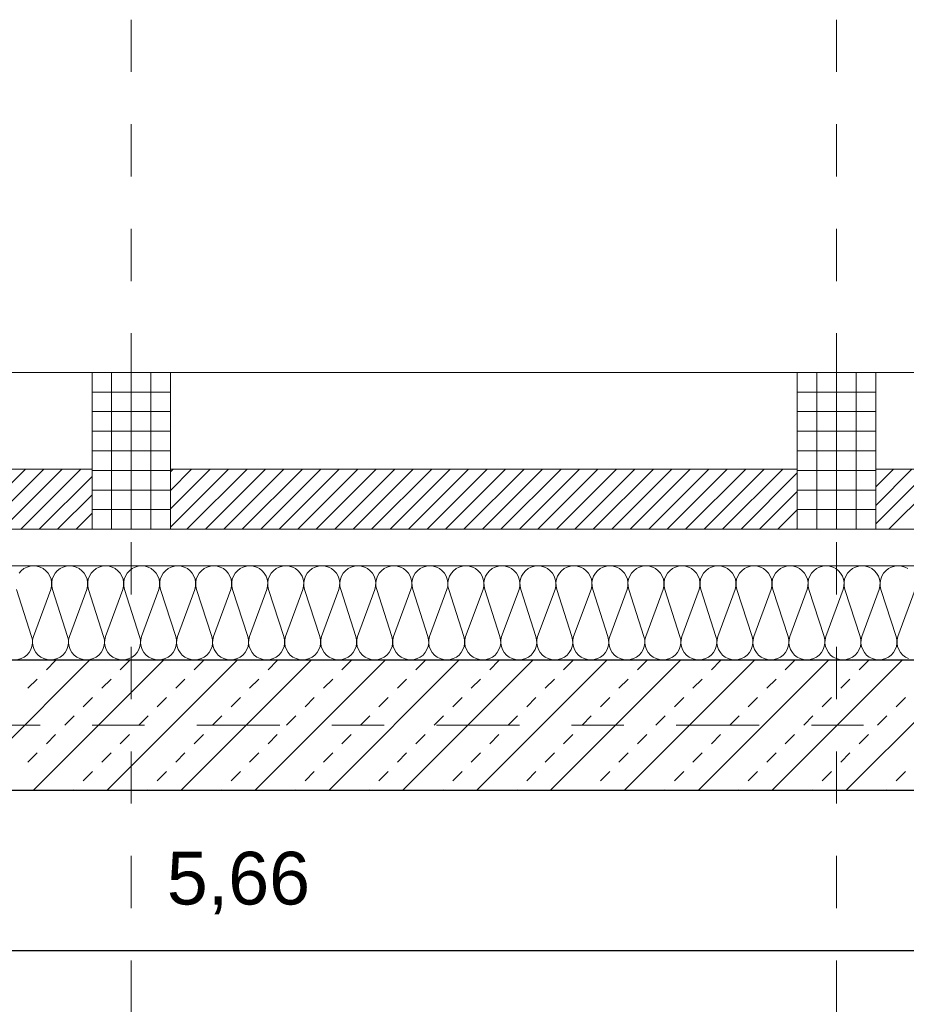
# Model space of a CAD drawing. Header units: metres. Extents: x -45.2 to 14.3, y -31.8 to 10.2.
# Tile 65 of 148: x -32.6 to -30.9, y -0.5 to 1.4. Entities that reach past the tile are written whole.
import ezdxf

# ---------------------------------------------------------------- set-up
doc = ezdxf.new("R2010")
doc.units = ezdxf.units.M
doc.header["$LTSCALE"] = 0.05
doc.linetypes.add('Achsen 01', pattern=[5.291531, 3.175, -1.058062, 0.352704, -0.705764])
doc.linetypes.add('Raster 01', pattern=[2, 1, -1])
for name, color, linetype, lineweight in [('013_Beton und Stahlbetonarbeiten-330 Außenwände', 7, 'Continuous', 25), ('014_Fassadenarbeiten-330 Betonfertigteile vertikal', 7, 'Continuous', 9), ('014_Fassadenarbeiten-330 Filtermauerwerk 11.5cm', 7, 'Continuous', 9), ('AV1-Einrichtung Bemaßung', 7, 'Continuous', 9)]:
    doc.layers.add(name, color=color, linetype=linetype, lineweight=lineweight)
for name, color, linetype, lineweight, true_color in [('014_Fassadenarbeiten-000 Aufsicht Betonfertigteile', 7, 'Continuous', 9, 0xc0c0c0), ('014_Fassadenarbeiten-330 mineralische Dämmung', 7, 'Continuous', 9, 0x666666), ('AV1-Achsen', 1, 'Achsen 01', 18, 0xff0000), ('AV1-Raster', 7, 'Raster 01', 9, 0xa6a6a6)]:
    doc.layers.add(name, color=color, linetype=linetype, lineweight=lineweight, true_color=true_color)
doc.styles.add('Arial', font='arial.ttf')

msp = doc.modelspace()

# ---------------------------------------------------------------- linework, layer by layer
at = {"layer": '013_Beton und Stahlbetonarbeiten-330 Außenwände', "color": 251, "linetype": 'Continuous', "lineweight": 13, "true_color": 0x4c4c4c}
for p, q in [((-32.4791, 0.125), (-32.7291, -0.125)), ((-32.3377, 0.125), (-32.5877, -0.125)), ((-32.5623, 0.1061), (-32.5446, 0.1237)), ((-32.1963, 0.125), (-32.4463, -0.125)), ((-32.4208, 0.1061), (-32.4032, 0.1237)), ((-32.0549, 0.125), (-32.3049, -0.125)), ((-32.2794, 0.1061), (-32.2617, 0.1237)), ((-31.9134, 0.125), (-32.1634, -0.125)), ((-32.138, 0.1061), (-32.1203, 0.1237)), ((-31.772, 0.125), (-32.022, -0.125)), ((-31.9966, 0.1061), (-31.9789, 0.1237)), ((-31.6306, 0.125), (-31.8806, -0.125)), ((-31.8552, 0.1061), (-31.8375, 0.1237)), ((-31.4892, 0.125), (-31.7392, -0.125)), ((-31.7137, 0.1061), (-31.6961, 0.1237)), ((-31.3478, 0.125), (-31.5978, -0.125)), ((-31.5723, 0.1061), (-31.5546, 0.1237)), ((-31.2063, 0.125), (-31.4563, -0.125)), ((-31.4309, 0.1061), (-31.4132, 0.1237)), ((-31.0649, 0.125), (-31.3149, -0.125)), ((-31.2895, 0.1061), (-31.2718, 0.1237)), ((-30.9235, 0.125), (-31.1735, -0.125)), ((-31.1481, 0.1061), (-31.1304, 0.1237)), ((-30.7821, 0.125), (-31.0321, -0.125)), ((-31.0066, 0.1061), (-30.989, 0.1237)), ((-32.5976, 0.0707), (-32.5799, 0.0884)), ((-32.4562, 0.0707), (-32.4385, 0.0884)), ((-32.3148, 0.0707), (-32.2971, 0.0884)), ((-32.1734, 0.0707), (-32.1557, 0.0884)), ((-32.0319, 0.0707), (-32.0143, 0.0884)), ((-31.8905, 0.0707), (-31.8728, 0.0884)), ((-31.7491, 0.0707), (-31.7314, 0.0884)), ((-31.6077, 0.0707), (-31.59, 0.0884)), ((-31.4663, 0.0707), (-31.4486, 0.0884)), ((-31.3248, 0.0707), (-31.3072, 0.0884)), ((-31.1834, 0.0707), (-31.1657, 0.0884)), ((-31.042, 0.0707), (-31.0243, 0.0884)), ((-32.4916, 0.0354), (-32.4739, 0.053)), ((-32.3501, 0.0354), (-32.3325, 0.053)), ((-32.2087, 0.0354), (-32.191, 0.053)), ((-32.0673, 0.0354), (-32.0496, 0.053)), ((-31.9259, 0.0354), (-31.9082, 0.053)), ((-31.7844, 0.0354), (-31.7668, 0.053)), ((-31.643, 0.0354), (-31.6254, 0.053)), ((-31.5016, 0.0354), (-31.4839, 0.053)), ((-31.3602, 0.0354), (-31.3425, 0.053)), ((-31.2188, 0.0354), (-31.2011, 0.053)), ((-31.0773, 0.0354), (-31.0597, 0.053)), ((-30.9359, 0.0354), (-30.9182, 0.053)), ((-32.5269, 0), (-32.5092, 0.0177)), ((-32.3855, 0), (-32.3678, 0.0177)), ((-32.2441, 0), (-32.2264, 0.0177)), ((-32.1026, 0), (-32.085, 0.0177)), ((-31.9612, 0), (-31.9435, 0.0177)), ((-31.8198, 0), (-31.8021, 0.0177)), ((-31.6784, 0), (-31.6607, 0.0177)), ((-31.537, 0), (-31.5193, 0.0177)), ((-31.3955, 0), (-31.3779, 0.0177)), ((-31.2541, 0), (-31.2364, 0.0177)), ((-31.1127, 0), (-31.095, 0.0177)), ((-30.9713, 0), (-30.9536, 0.0177)), ((-32.5623, -0.0354), (-32.5446, -0.0177)), ((-32.4208, -0.0354), (-32.4032, -0.0177)), ((-32.2794, -0.0354), (-32.2617, -0.0177)), ((-32.138, -0.0354), (-32.1203, -0.0177)), ((-31.9966, -0.0354), (-31.9789, -0.0177)), ((-31.8552, -0.0354), (-31.8375, -0.0177)), ((-31.7137, -0.0354), (-31.6961, -0.0177)), ((-31.5723, -0.0354), (-31.5546, -0.0177)), ((-31.4309, -0.0354), (-31.4132, -0.0177)), ((-31.2895, -0.0354), (-31.2718, -0.0177)), ((-31.1481, -0.0354), (-31.1304, -0.0177)), ((-31.0066, -0.0354), (-30.989, -0.0177)), ((-32.5976, -0.0707), (-32.5799, -0.053)), ((-32.4562, -0.0707), (-32.4385, -0.053)), ((-32.3148, -0.0707), (-32.2971, -0.053)), ((-32.1734, -0.0707), (-32.1557, -0.053)), ((-32.0319, -0.0707), (-32.0143, -0.053)), ((-31.8905, -0.0707), (-31.8728, -0.053)), ((-31.7491, -0.0707), (-31.7314, -0.053)), ((-31.6077, -0.0707), (-31.59, -0.053)), ((-31.4663, -0.0707), (-31.4486, -0.053)), ((-31.3248, -0.0707), (-31.3072, -0.053)), ((-31.1834, -0.0707), (-31.1657, -0.053)), ((-31.042, -0.0707), (-31.0243, -0.053)), ((-32.4916, -0.1061), (-32.4739, -0.0884)), ((-32.3501, -0.1061), (-32.3325, -0.0884)), ((-32.2087, -0.1061), (-32.191, -0.0884)), ((-32.0673, -0.1061), (-32.0496, -0.0884)), ((-31.9259, -0.1061), (-31.9082, -0.0884)), ((-31.7844, -0.1061), (-31.7668, -0.0884)), ((-31.643, -0.1061), (-31.6254, -0.0884)), ((-31.5016, -0.1061), (-31.4839, -0.0884)), ((-31.3602, -0.1061), (-31.3425, -0.0884)), ((-31.2188, -0.1061), (-31.2011, -0.0884)), ((-31.0773, -0.1061), (-31.0597, -0.0884)), ((-30.9359, -0.1061), (-30.9182, -0.0884)), ((-32.5105, -0.125), (-32.5092, -0.1237)), ((-32.3691, -0.125), (-32.3678, -0.1237)), ((-32.2276, -0.125), (-32.2264, -0.1237)), ((-32.0862, -0.125), (-32.085, -0.1237)), ((-31.9448, -0.125), (-31.9435, -0.1237)), ((-31.8034, -0.125), (-31.8021, -0.1237)), ((-31.662, -0.125), (-31.6607, -0.1237)), ((-31.5205, -0.125), (-31.5193, -0.1237)), ((-31.3791, -0.125), (-31.3779, -0.1237)), ((-31.2377, -0.125), (-31.2364, -0.1237)), ((-31.0963, -0.125), (-31.095, -0.1237)), ((-30.9549, -0.125), (-30.9536, -0.1237))]:
    msp.add_line(p, q, dxfattribs=at)
at = {"layer": '013_Beton und Stahlbetonarbeiten-330 Außenwände'}
msp.add_lwpolyline([(-39.275, 0.125), (-18.775, 0.125), (-18.775, -0.125), (-39.025, -0.125), (-39.025, -21.725), (-39.275, -21.725)], close=True, dxfattribs=at)
at = {"layer": '014_Fassadenarbeiten-000 Aufsicht Betonfertigteile'}
msp.add_lwpolyline([(-39.455, 0.305), (0.305, 0.305), (0.675, 0.675), (-39.825, 0.675)], close=True, dxfattribs=at)
at = {"layer": '014_Fassadenarbeiten-330 Betonfertigteile vertikal', "color": 8, "linetype": 'Continuous', "lineweight": 9, "true_color": 0x808080}
for p, q in [((-32.4375, 0.675), (-32.4375, 0.375)), ((-32.4, 0.675), (-32.4, 0.375)), ((-32.3625, 0.675), (-32.3625, 0.375)), ((-31.0875, 0.675), (-31.0875, 0.375)), ((-31.05, 0.675), (-31.05, 0.375)), ((-31.0125, 0.675), (-31.0125, 0.375))]:
    msp.add_line(p, q, dxfattribs=at)
at = {"layer": '014_Fassadenarbeiten-330 Betonfertigteile vertikal', "color": 8, "linetype": 'Continuous', "lineweight": 13, "true_color": 0x808080}
for p, q in [((-32.475, 0.6375), (-32.325, 0.6375)), ((-31.125, 0.6375), (-30.975, 0.6375)), ((-32.475, 0.6), (-32.325, 0.6)), ((-31.125, 0.6), (-30.975, 0.6)), ((-32.475, 0.5625), (-32.325, 0.5625)), ((-31.125, 0.5625), (-30.975, 0.5625)), ((-32.475, 0.525), (-32.325, 0.525)), ((-31.125, 0.525), (-30.975, 0.525)), ((-32.475, 0.4875), (-32.325, 0.4875)), ((-31.125, 0.4875), (-30.975, 0.4875)), ((-32.475, 0.45), (-32.325, 0.45)), ((-31.125, 0.45), (-30.975, 0.45)), ((-32.475, 0.4125), (-32.325, 0.4125)), ((-31.125, 0.4125), (-30.975, 0.4125))]:
    msp.add_line(p, q, dxfattribs=at)
at = {"layer": '014_Fassadenarbeiten-330 Betonfertigteile vertikal'}
for points in [[(-32.475, 0.675), (-32.325, 0.675), (-32.325, 0.375), (-32.475, 0.375)], [(-31.125, 0.675), (-30.975, 0.675), (-30.975, 0.375), (-31.125, 0.375)]]:
    msp.add_lwpolyline(points, close=True, dxfattribs=at)
at = {"layer": '014_Fassadenarbeiten-330 Filtermauerwerk 11.5cm', "color": 8, "linetype": 'Continuous', "lineweight": 9, "true_color": 0x808080}
for p, q in [((-32.7176, 0.375), (-32.6026, 0.49)), ((-32.6822, 0.375), (-32.5672, 0.49)), ((-32.6469, 0.375), (-32.5319, 0.49)), ((-32.6115, 0.375), (-32.4965, 0.49)), ((-32.325, 0.4848), (-32.3198, 0.49)), ((-32.325, 0.4494), (-32.2844, 0.49)), ((-32.325, 0.414), (-32.249, 0.49)), ((-32.325, 0.3787), (-32.2137, 0.49)), ((-32.2933, 0.375), (-32.1783, 0.49)), ((-32.258, 0.375), (-32.143, 0.49)), ((-32.2226, 0.375), (-32.1076, 0.49)), ((-32.1873, 0.375), (-32.0723, 0.49)), ((-32.1519, 0.375), (-32.0369, 0.49)), ((-32.1166, 0.375), (-32.0016, 0.49)), ((-32.0812, 0.375), (-31.9662, 0.49)), ((-32.0458, 0.375), (-31.9308, 0.49)), ((-32.0105, 0.375), (-31.8955, 0.49)), ((-31.9751, 0.375), (-31.8601, 0.49)), ((-31.9398, 0.375), (-31.8248, 0.49)), ((-31.9044, 0.375), (-31.7894, 0.49)), ((-31.8691, 0.375), (-31.7541, 0.49)), ((-31.8337, 0.375), (-31.7187, 0.49)), ((-31.7984, 0.375), (-31.6834, 0.49)), ((-31.763, 0.375), (-31.648, 0.49)), ((-31.7276, 0.375), (-31.6126, 0.49)), ((-31.6923, 0.375), (-31.5773, 0.49)), ((-31.6569, 0.375), (-31.5419, 0.49)), ((-31.6216, 0.375), (-31.5066, 0.49)), ((-31.5862, 0.375), (-31.4712, 0.49)), ((-31.5509, 0.375), (-31.4359, 0.49)), ((-31.5155, 0.375), (-31.4005, 0.49)), ((-31.4802, 0.375), (-31.3652, 0.49)), ((-31.4448, 0.375), (-31.3298, 0.49)), ((-31.4094, 0.375), (-31.2944, 0.49)), ((-31.3741, 0.375), (-31.2591, 0.49)), ((-31.3387, 0.375), (-31.2237, 0.49)), ((-31.3034, 0.375), (-31.1884, 0.49)), ((-31.268, 0.375), (-31.153, 0.49)), ((-30.975, 0.4559), (-30.9409, 0.49)), ((-30.975, 0.4205), (-30.9055, 0.49)), ((-30.975, 0.3852), (-30.8702, 0.49)), ((-30.9498, 0.375), (-30.8348, 0.49)), ((-32.5762, 0.375), (-32.475, 0.4762)), ((-31.2327, 0.375), (-31.125, 0.4827)), ((-32.5408, 0.375), (-32.475, 0.4408)), ((-31.1973, 0.375), (-31.125, 0.4473)), ((-32.5055, 0.375), (-32.475, 0.4055)), ((-31.162, 0.375), (-31.125, 0.412)), ((-31.1266, 0.375), (-31.125, 0.3766))]:
    msp.add_line(p, q, dxfattribs=at)
at = {"layer": '014_Fassadenarbeiten-330 Filtermauerwerk 11.5cm'}
for points in [[(-32.475, 0.49), (-32.475, 0.375), (-33.675, 0.375), (-33.675, 0.49)], [(-31.125, 0.49), (-31.125, 0.375), (-32.325, 0.375), (-32.325, 0.49)], [(-29.775, 0.49), (-29.775, 0.375), (-30.975, 0.375), (-30.975, 0.49)]]:
    msp.add_lwpolyline(points, close=True, dxfattribs=at)
at = {"layer": '014_Fassadenarbeiten-330 mineralische Dämmung'}
msp.add_lwpolyline([(-18.9, 0.305), (-18.9, 0.125), (-39.275, 0.125), (-39.275, -21.725), (-39.15, -21.725), (-39.15, -21.905), (-39.455, -21.905), (-39.455, 0.305)], close=True, dxfattribs=at)
for points in [[(-30.9136, 0.2997), (-30.9194, 0.3026), (-30.9256, 0.3044), (-30.9321, 0.305), (-30.9385, 0.3044), (-30.9447, 0.3026), (-30.9505, 0.2997), (-30.9556, 0.2957), (-30.9599, 0.2908), (-30.9632, 0.2853), (-30.9654, 0.2792), (-30.9664, 0.2728), (-30.9663, 0.2663), (-30.9649, 0.26), (-30.9359, 0.17), (-30.9359, 0.17), (-30.9345, 0.1637), (-30.9343, 0.1572), (-30.9354, 0.1508), (-30.9376, 0.1447), (-30.9409, 0.1392), (-30.9452, 0.1343), (-30.9503, 0.1303), (-30.9561, 0.1274), (-30.9623, 0.1256), (-30.9687, 0.125), (-30.9752, 0.1256), (-30.9814, 0.1274), (-30.9872, 0.1303), (-30.9923, 0.1343), (-30.9966, 0.1392), (-30.9999, 0.1447), (-31.0021, 0.1508), (-31.0031, 0.1572), (-31.0029, 0.1637), (-31.0015, 0.17), (-30.9682, 0.26), (-30.9682, 0.26), (-30.9668, 0.2663), (-30.9666, 0.2728), (-30.9677, 0.2792), (-30.9699, 0.2853), (-30.9732, 0.2908), (-30.9775, 0.2957), (-30.9826, 0.2997), (-30.9884, 0.3026), (-30.9946, 0.3044), (-31.001, 0.305), (-31.0075, 0.3044), (-31.0137, 0.3026), (-31.0194, 0.2997), (-31.0246, 0.2957), (-31.0289, 0.2908), (-31.0322, 0.2853), (-31.0344, 0.2792), (-31.0354, 0.2728), (-31.0352, 0.2663), (-31.0338, 0.26), (-31.0049, 0.17), (-31.0049, 0.17), (-31.0035, 0.1637), (-31.0033, 0.1572), (-31.0043, 0.1508), (-31.0065, 0.1447), (-31.0098, 0.1392), (-31.0141, 0.1343), (-31.0192, 0.1303), (-31.025, 0.1274), (-31.0312, 0.1256), (-31.0377, 0.125), (-31.0441, 0.1256), (-31.0503, 0.1274), (-31.0561, 0.1303), (-31.0612, 0.1343), (-31.0655, 0.1392), (-31.0688, 0.1447), (-31.071, 0.1508), (-31.072, 0.1572), (-31.0718, 0.1637), (-31.0704, 0.17), (-31.0372, 0.26), (-31.0372, 0.26), (-31.0358, 0.2663), (-31.0356, 0.2728), (-31.0366, 0.2792), (-31.0388, 0.2853), (-31.0421, 0.2908), (-31.0464, 0.2957), (-31.0515, 0.2997), (-31.0573, 0.3026), (-31.0635, 0.3044), (-31.07, 0.305), (-31.0764, 0.3044), (-31.0826, 0.3026), (-31.0884, 0.2997), (-31.0935, 0.2957), (-31.0978, 0.2908), (-31.1011, 0.2853), (-31.1033, 0.2792), (-31.1043, 0.2728), (-31.1041, 0.2663), (-31.1027, 0.26), (-31.0738, 0.17), (-31.0738, 0.17), (-31.0724, 0.1637), (-31.0722, 0.1572), (-31.0733, 0.1508), (-31.0755, 0.1447), (-31.0788, 0.1392), (-31.083, 0.1343), (-31.0882, 0.1303), (-31.0939, 0.1274), (-31.1002, 0.1256), (-31.1066, 0.125), (-31.1131, 0.1256), (-31.1193, 0.1274), (-31.125, 0.1303), (-31.1302, 0.1343), (-31.1344, 0.1392), (-31.1378, 0.1447), (-31.14, 0.1508), (-31.141, 0.1572), (-31.1408, 0.1637), (-31.1394, 0.17), (-31.1061, 0.26), (-31.1061, 0.26), (-31.1047, 0.2663), (-31.1045, 0.2728), (-31.1056, 0.2792), (-31.1078, 0.2853), (-31.1111, 0.2908), (-31.1154, 0.2957), (-31.1205, 0.2997), (-31.1262, 0.3026), (-31.1325, 0.3044), (-31.1389, 0.305), (-31.1454, 0.3044), (-31.1516, 0.3026), (-31.1573, 0.2997), (-31.1625, 0.2957), (-31.1667, 0.2908), (-31.17, 0.2853), (-31.1722, 0.2792), (-31.1733, 0.2728), (-31.1731, 0.2663), (-31.1717, 0.26), (-31.1428, 0.17), (-31.1428, 0.17), (-31.1414, 0.1637), (-31.1412, 0.1572), (-31.1422, 0.1508), (-31.1444, 0.1447), (-31.1477, 0.1392), (-31.152, 0.1343), (-31.1571, 0.1303), (-31.1629, 0.1274), (-31.1691, 0.1256), (-31.1756, 0.125), (-31.182, 0.1256), (-31.1882, 0.1274), (-31.194, 0.1303), (-31.1991, 0.1343), (-31.2034, 0.1392), (-31.2067, 0.1447), (-31.2089, 0.1508), (-31.2099, 0.1572), (-31.2097, 0.1637), (-31.2083, 0.17), (-31.1751, 0.26), (-31.1751, 0.26), (-31.1737, 0.2663), (-31.1735, 0.2728), (-31.1745, 0.2792), (-31.1767, 0.2853), (-31.18, 0.2908), (-31.1843, 0.2957), (-31.1894, 0.2997), (-31.1952, 0.3026), (-31.2014, 0.3044), (-31.2078, 0.305), (-31.2143, 0.3044), (-31.2205, 0.3026), (-31.2263, 0.2997), (-31.2314, 0.2957), (-31.2357, 0.2908), (-31.239, 0.2853), (-31.2412, 0.2792), (-31.2422, 0.2728), (-31.242, 0.2663), (-31.2406, 0.26), (-31.2117, 0.17), (-31.2117, 0.17), (-31.2103, 0.1637), (-31.2101, 0.1572), (-31.2111, 0.1508), (-31.2133, 0.1447), (-31.2167, 0.1392), (-31.2209, 0.1343), (-31.2261, 0.1303), (-31.2318, 0.1274), (-31.238, 0.1256), (-31.2445, 0.125), (-31.2509, 0.1256), (-31.2572, 0.1274), (-31.2629, 0.1303), (-31.2681, 0.1343), (-31.2723, 0.1392), (-31.2756, 0.1447), (-31.2778, 0.1508), (-31.2789, 0.1572), (-31.2787, 0.1637), (-31.2773, 0.17), (-31.244, 0.26), (-31.244, 0.26), (-31.2426, 0.2663), (-31.2424, 0.2728), (-31.2434, 0.2792), (-31.2457, 0.2853), (-31.249, 0.2908), (-31.2532, 0.2957), (-31.2584, 0.2997), (-31.2641, 0.3026), (-31.2703, 0.3044), (-31.2768, 0.305), (-31.2832, 0.3044), (-31.2895, 0.3026), (-31.2952, 0.2997), (-31.3003, 0.2957), (-31.3046, 0.2908), (-31.3079, 0.2853), (-31.3101, 0.2792), (-31.3112, 0.2728), (-31.311, 0.2663), (-31.3096, 0.26), (-31.2807, 0.17), (-31.2807, 0.17), (-31.2793, 0.1637), (-31.2791, 0.1572), (-31.2801, 0.1508), (-31.2823, 0.1447), (-31.2856, 0.1392), (-31.2899, 0.1343), (-31.295, 0.1303), (-31.3008, 0.1274), (-31.307, 0.1256), (-31.3134, 0.125), (-31.3199, 0.1256), (-31.3261, 0.1274), (-31.3319, 0.1303), (-31.337, 0.1343), (-31.3413, 0.1392), (-31.3446, 0.1447), (-31.3468, 0.1508), (-31.3478, 0.1572), (-31.3476, 0.1637), (-31.3462, 0.17), (-31.313, 0.26), (-31.313, 0.26), (-31.3116, 0.2663), (-31.3114, 0.2728), (-31.3124, 0.2792), (-31.3146, 0.2853), (-31.3179, 0.2908), (-31.3222, 0.2957), (-31.3273, 0.2997), (-31.3331, 0.3026), (-31.3393, 0.3044), (-31.3457, 0.305), (-31.3522, 0.3044), (-31.3584, 0.3026), (-31.3642, 0.2997), (-31.3693, 0.2957), (-31.3736, 0.2908), (-31.3769, 0.2853), (-31.3791, 0.2792), (-31.3801, 0.2728), (-31.3799, 0.2663), (-31.3785, 0.26), (-31.3496, 0.17), (-31.3496, 0.17), (-31.3482, 0.1637), (-31.348, 0.1572), (-31.349, 0.1508), (-31.3512, 0.1447), (-31.3545, 0.1392), (-31.3588, 0.1343), (-31.3639, 0.1303), (-31.3697, 0.1274), (-31.3759, 0.1256), (-31.3824, 0.125), (-31.3888, 0.1256), (-31.3951, 0.1274), (-31.4008, 0.1303), (-31.4059, 0.1343), (-31.4102, 0.1392), (-31.4135, 0.1447), (-31.4157, 0.1508), (-31.4168, 0.1572), (-31.4166, 0.1637), (-31.4152, 0.17), (-31.3819, 0.26), (-31.3819, 0.26), (-31.3805, 0.2663), (-31.3803, 0.2728), (-31.3813, 0.2792), (-31.3835, 0.2853), (-31.3868, 0.2908), (-31.3911, 0.2957), (-31.3963, 0.2997), (-31.402, 0.3026), (-31.4082, 0.3044), (-31.4147, 0.305), (-31.4211, 0.3044), (-31.4273, 0.3026), (-31.4331, 0.2997), (-31.4382, 0.2957), (-31.4425, 0.2908), (-31.4458, 0.2853), (-31.448, 0.2792), (-31.4491, 0.2728), (-31.4489, 0.2663), (-31.4475, 0.26), (-31.4185, 0.17), (-31.4185, 0.17), (-31.4171, 0.1637), (-31.417, 0.1572), (-31.418, 0.1508), (-31.4202, 0.1447), (-31.4235, 0.1392), (-31.4278, 0.1343), (-31.4329, 0.1303), (-31.4387, 0.1274), (-31.4449, 0.1256), (-31.4513, 0.125), (-31.4578, 0.1256), (-31.464, 0.1274), (-31.4698, 0.1303), (-31.4749, 0.1343), (-31.4792, 0.1392), (-31.4825, 0.1447), (-31.4847, 0.1508), (-31.4857, 0.1572), (-31.4855, 0.1637), (-31.4841, 0.17), (-31.4508, 0.26), (-31.4508, 0.26), (-31.4494, 0.2663), (-31.4493, 0.2728), (-31.4503, 0.2792), (-31.4525, 0.2853), (-31.4558, 0.2908), (-31.4601, 0.2957), (-31.4652, 0.2997), (-31.471, 0.3026), (-31.4772, 0.3044), (-31.4836, 0.305), (-31.4901, 0.3044), (-31.4963, 0.3026), (-31.5021, 0.2997), (-31.5072, 0.2957), (-31.5115, 0.2908), (-31.5148, 0.2853), (-31.517, 0.2792), (-31.518, 0.2728), (-31.5178, 0.2663), (-31.5164, 0.26), (-31.4875, 0.17), (-31.4875, 0.17), (-31.4861, 0.1637), (-31.4859, 0.1572), (-31.4869, 0.1508), (-31.4891, 0.1447), (-31.4924, 0.1392), (-31.4967, 0.1343), (-31.5018, 0.1303), (-31.5076, 0.1274), (-31.5138, 0.1256), (-31.5203, 0.125), (-31.5267, 0.1256), (-31.5329, 0.1274), (-31.5387, 0.1303), (-31.5438, 0.1343), (-31.5481, 0.1392), (-31.5514, 0.1447), (-31.5536, 0.1508), (-31.5546, 0.1572), (-31.5545, 0.1637), (-31.5531, 0.17), (-31.5198, 0.26), (-31.5198, 0.26), (-31.5184, 0.2663), (-31.5182, 0.2728), (-31.5192, 0.2792), (-31.5214, 0.2853), (-31.5247, 0.2908), (-31.529, 0.2957), (-31.5341, 0.2997), (-31.5399, 0.3026), (-31.5461, 0.3044), (-31.5526, 0.305), (-31.559, 0.3044), (-31.5652, 0.3026), (-31.571, 0.2997), (-31.5761, 0.2957), (-31.5804, 0.2908), (-31.5837, 0.2853), (-31.5859, 0.2792), (-31.5869, 0.2728), (-31.5868, 0.2663), (-31.5854, 0.26), (-31.5564, 0.17), (-31.5564, 0.17), (-31.555, 0.1637), (-31.5548, 0.1572), (-31.5559, 0.1508), (-31.5581, 0.1447), (-31.5614, 0.1392), (-31.5657, 0.1343), (-31.5708, 0.1303), (-31.5766, 0.1274), (-31.5828, 0.1256), (-31.5892, 0.125), (-31.5957, 0.1256), (-31.6019, 0.1274), (-31.6077, 0.1303), (-31.6128, 0.1343), (-31.6171, 0.1392), (-31.6204, 0.1447), (-31.6226, 0.1508), (-31.6236, 0.1572), (-31.6234, 0.1637), (-31.622, 0.17), (-31.5887, 0.26), (-31.5887, 0.26), (-31.5873, 0.2663), (-31.5871, 0.2728), (-31.5882, 0.2792), (-31.5904, 0.2853), (-31.5937, 0.2908), (-31.598, 0.2957), (-31.6031, 0.2997), (-31.6089, 0.3026), (-31.6151, 0.3044), (-31.6215, 0.305), (-31.628, 0.3044), (-31.6342, 0.3026), (-31.64, 0.2997), (-31.6451, 0.2957), (-31.6494, 0.2908), (-31.6527, 0.2853), (-31.6549, 0.2792), (-31.6559, 0.2728), (-31.6557, 0.2663), (-31.6543, 0.26), (-31.6254, 0.17), (-31.6254, 0.17), (-31.624, 0.1637), (-31.6238, 0.1572), (-31.6248, 0.1508), (-31.627, 0.1447), (-31.6303, 0.1392), (-31.6346, 0.1343), (-31.6397, 0.1303), (-31.6455, 0.1274), (-31.6517, 0.1256), (-31.6582, 0.125), (-31.6646, 0.1256), (-31.6708, 0.1274), (-31.6766, 0.1303), (-31.6817, 0.1343), (-31.686, 0.1392), (-31.6893, 0.1447), (-31.6915, 0.1508), (-31.6925, 0.1572), (-31.6923, 0.1637), (-31.6909, 0.17), (-31.6577, 0.26), (-31.6577, 0.26), (-31.6563, 0.2663), (-31.6561, 0.2728), (-31.6571, 0.2792), (-31.6593, 0.2853), (-31.6626, 0.2908), (-31.6669, 0.2957), (-31.672, 0.2997), (-31.6778, 0.3026), (-31.684, 0.3044), (-31.6905, 0.305), (-31.6969, 0.3044), (-31.7031, 0.3026), (-31.7089, 0.2997), (-31.714, 0.2957), (-31.7183, 0.2908), (-31.7216, 0.2853), (-31.7238, 0.2792), (-31.7248, 0.2728), (-31.7246, 0.2663), (-31.7232, 0.26), (-31.6943, 0.17), (-31.6943, 0.17), (-31.6929, 0.1637), (-31.6927, 0.1572), (-31.6938, 0.1508), (-31.696, 0.1447), (-31.6993, 0.1392), (-31.7036, 0.1343), (-31.7087, 0.1303), (-31.7144, 0.1274), (-31.7207, 0.1256), (-31.7271, 0.125), (-31.7336, 0.1256), (-31.7398, 0.1274), (-31.7455, 0.1303), (-31.7507, 0.1343), (-31.755, 0.1392), (-31.7583, 0.1447), (-31.7605, 0.1508), (-31.7615, 0.1572), (-31.7613, 0.1637), (-31.7599, 0.17), (-31.7266, 0.26), (-31.7266, 0.26), (-31.7252, 0.2663), (-31.725, 0.2728), (-31.7261, 0.2792), (-31.7283, 0.2853), (-31.7316, 0.2908), (-31.7359, 0.2957), (-31.741, 0.2997), (-31.7467, 0.3026), (-31.753, 0.3044), (-31.7594, 0.305), (-31.7659, 0.3044), (-31.7721, 0.3026), (-31.7778, 0.2997), (-31.783, 0.2957), (-31.7872, 0.2908), (-31.7905, 0.2853), (-31.7928, 0.2792), (-31.7938, 0.2728), (-31.7936, 0.2663), (-31.7922, 0.26), (-31.7633, 0.17), (-31.7633, 0.17), (-31.7619, 0.1637), (-31.7617, 0.1572), (-31.7627, 0.1508), (-31.7649, 0.1447), (-31.7682, 0.1392), (-31.7725, 0.1343), (-31.7776, 0.1303), (-31.7834, 0.1274), (-31.7896, 0.1256), (-31.7961, 0.125), (-31.8025, 0.1256), (-31.8087, 0.1274), (-31.8145, 0.1303), (-31.8196, 0.1343), (-31.8239, 0.1392), (-31.8272, 0.1447), (-31.8294, 0.1508), (-31.8304, 0.1572), (-31.8302, 0.1637), (-31.8288, 0.17), (-31.7956, 0.26), (-31.7956, 0.26), (-31.7942, 0.2663), (-31.794, 0.2728), (-31.795, 0.2792), (-31.7972, 0.2853), (-31.8005, 0.2908), (-31.8048, 0.2957), (-31.8099, 0.2997), (-31.8157, 0.3026), (-31.8219, 0.3044), (-31.8284, 0.305), (-31.8348, 0.3044), (-31.841, 0.3026), (-31.8468, 0.2997), (-31.8519, 0.2957), (-31.8562, 0.2908), (-31.8595, 0.2853), (-31.8617, 0.2792), (-31.8627, 0.2728), (-31.8625, 0.2663), (-31.8611, 0.26), (-31.8322, 0.17), (-31.8322, 0.17), (-31.8308, 0.1637), (-31.8306, 0.1572), (-31.8316, 0.1508), (-31.8339, 0.1447), (-31.8372, 0.1392), (-31.8414, 0.1343), (-31.8466, 0.1303), (-31.8523, 0.1274), (-31.8586, 0.1256), (-31.865, 0.125), (-31.8714, 0.1256), (-31.8777, 0.1274), (-31.8834, 0.1303), (-31.8886, 0.1343), (-31.8928, 0.1392), (-31.8961, 0.1447), (-31.8983, 0.1508), (-31.8994, 0.1572), (-31.8992, 0.1637), (-31.8978, 0.17), (-31.8645, 0.26), (-31.8645, 0.26), (-31.8631, 0.2663), (-31.8629, 0.2728), (-31.864, 0.2792), (-31.8662, 0.2853), (-31.8695, 0.2908), (-31.8737, 0.2957), (-31.8789, 0.2997), (-31.8846, 0.3026), (-31.8909, 0.3044), (-31.8973, 0.305), (-31.9037, 0.3044), (-31.91, 0.3026), (-31.9157, 0.2997), (-31.9208, 0.2957), (-31.9251, 0.2908), (-31.9284, 0.2853), (-31.9306, 0.2792), (-31.9317, 0.2728), (-31.9315, 0.2663), (-31.9301, 0.26), (-31.9012, 0.17), (-31.9012, 0.17), (-31.8998, 0.1637), (-31.8996, 0.1572), (-31.9006, 0.1508), (-31.9028, 0.1447), (-31.9061, 0.1392), (-31.9104, 0.1343), (-31.9155, 0.1303), (-31.9213, 0.1274), (-31.9275, 0.1256), (-31.9339, 0.125), (-31.9404, 0.1256), (-31.9466, 0.1274), (-31.9524, 0.1303), (-31.9575, 0.1343), (-31.9618, 0.1392), (-31.9651, 0.1447), (-31.9673, 0.1508), (-31.9683, 0.1572), (-31.9681, 0.1637), (-31.9667, 0.17), (-31.9335, 0.26), (-31.9335, 0.26), (-31.9321, 0.2663), (-31.9319, 0.2728), (-31.9329, 0.2792), (-31.9351, 0.2853), (-31.9384, 0.2908), (-31.9427, 0.2957), (-31.9478, 0.2997), (-31.9536, 0.3026), (-31.9598, 0.3044), (-31.9662, 0.305), (-31.9727, 0.3044), (-31.9789, 0.3026), (-31.9847, 0.2997), (-31.9898, 0.2957), (-31.9941, 0.2908), (-31.9974, 0.2853), (-31.9996, 0.2792), (-32.0006, 0.2728), (-32.0004, 0.2663), (-31.999, 0.26), (-31.9701, 0.17), (-31.9701, 0.17), (-31.9687, 0.1637), (-31.9685, 0.1572), (-31.9695, 0.1508), (-31.9717, 0.1447), (-31.975, 0.1392), (-31.9793, 0.1343), (-31.9845, 0.1303), (-31.9902, 0.1274), (-31.9964, 0.1256), (-32.0029, 0.125), (-32.0093, 0.1256), (-32.0156, 0.1274), (-32.0213, 0.1303), (-32.0264, 0.1343), (-32.0307, 0.1392), (-32.034, 0.1447), (-32.0362, 0.1508), (-32.0373, 0.1572), (-32.0371, 0.1637), (-32.0357, 0.17), (-32.0024, 0.26), (-32.0024, 0.26), (-32.001, 0.2663), (-32.0008, 0.2728), (-32.0018, 0.2792), (-32.004, 0.2853), (-32.0073, 0.2908), (-32.0116, 0.2957), (-32.0168, 0.2997), (-32.0225, 0.3026), (-32.0287, 0.3044), (-32.0352, 0.305), (-32.0416, 0.3044), (-32.0478, 0.3026), (-32.0536, 0.2997), (-32.0587, 0.2957), (-32.063, 0.2908), (-32.0663, 0.2853), (-32.0685, 0.2792), (-32.0696, 0.2728), (-32.0694, 0.2663), (-32.068, 0.26), (-32.039, 0.17), (-32.039, 0.17), (-32.0376, 0.1637), (-32.0375, 0.1572), (-32.0385, 0.1508), (-32.0407, 0.1447), (-32.044, 0.1392), (-32.0483, 0.1343), (-32.0534, 0.1303), (-32.0592, 0.1274), (-32.0654, 0.1256), (-32.0718, 0.125), (-32.0783, 0.1256), (-32.0845, 0.1274), (-32.0903, 0.1303), (-32.0954, 0.1343), (-32.0997, 0.1392), (-32.103, 0.1447), (-32.1052, 0.1508), (-32.1062, 0.1572), (-32.106, 0.1637), (-32.1046, 0.17), (-32.0713, 0.26), (-32.0713, 0.26), (-32.07, 0.2663), (-32.0698, 0.2728), (-32.0708, 0.2792), (-32.073, 0.2853), (-32.0763, 0.2908), (-32.0806, 0.2957), (-32.0857, 0.2997), (-32.0915, 0.3026), (-32.0977, 0.3044), (-32.1041, 0.305), (-32.1106, 0.3044), (-32.1168, 0.3026), (-32.1226, 0.2997), (-32.1277, 0.2957), (-32.132, 0.2908), (-32.1353, 0.2853), (-32.1375, 0.2792), (-32.1385, 0.2728), (-32.1383, 0.2663), (-32.1369, 0.26), (-32.108, 0.17), (-32.108, 0.17), (-32.1066, 0.1637), (-32.1064, 0.1572), (-32.1074, 0.1508), (-32.1096, 0.1447), (-32.1129, 0.1392), (-32.1172, 0.1343), (-32.1223, 0.1303), (-32.1281, 0.1274), (-32.1343, 0.1256), (-32.1408, 0.125), (-32.1472, 0.1256), (-32.1534, 0.1274), (-32.1592, 0.1303), (-32.1643, 0.1343), (-32.1686, 0.1392), (-32.1719, 0.1447), (-32.1741, 0.1508), (-32.1752, 0.1572), (-32.175, 0.1637), (-32.1736, 0.17), (-32.1403, 0.26), (-32.1403, 0.26), (-32.1389, 0.2663), (-32.1387, 0.2728), (-32.1397, 0.2792), (-32.1419, 0.2853), (-32.1452, 0.2908), (-32.1495, 0.2957), (-32.1546, 0.2997), (-32.1604, 0.3026), (-32.1666, 0.3044), (-32.1731, 0.305), (-32.1795, 0.3044), (-32.1857, 0.3026), (-32.1915, 0.2997), (-32.1966, 0.2957), (-32.2009, 0.2908), (-32.2042, 0.2853), (-32.2064, 0.2792), (-32.2074, 0.2728), (-32.2073, 0.2663), (-32.2059, 0.26), (-32.1769, 0.17), (-32.1769, 0.17), (-32.1755, 0.1637), (-32.1753, 0.1572), (-32.1764, 0.1508), (-32.1786, 0.1447), (-32.1819, 0.1392), (-32.1862, 0.1343), (-32.1913, 0.1303), (-32.1971, 0.1274), (-32.2033, 0.1256), (-32.2097, 0.125), (-32.2162, 0.1256), (-32.2224, 0.1274), (-32.2282, 0.1303), (-32.2333, 0.1343), (-32.2376, 0.1392), (-32.2409, 0.1447), (-32.2431, 0.1508), (-32.2441, 0.1572), (-32.2439, 0.1637), (-32.2425, 0.17), (-32.2092, 0.26), (-32.2092, 0.26), (-32.2078, 0.2663), (-32.2077, 0.2728), (-32.2087, 0.2792), (-32.2109, 0.2853), (-32.2142, 0.2908), (-32.2185, 0.2957), (-32.2236, 0.2997), (-32.2294, 0.3026), (-32.2356, 0.3044), (-32.242, 0.305), (-32.2485, 0.3044), (-32.2547, 0.3026), (-32.2605, 0.2997), (-32.2656, 0.2957), (-32.2699, 0.2908), (-32.2732, 0.2853), (-32.2754, 0.2792), (-32.2764, 0.2728), (-32.2762, 0.2663), (-32.2748, 0.26), (-32.2459, 0.17), (-32.2459, 0.17), (-32.2445, 0.1637), (-32.2443, 0.1572), (-32.2453, 0.1508), (-32.2475, 0.1447), (-32.2508, 0.1392), (-32.2551, 0.1343), (-32.2602, 0.1303), (-32.266, 0.1274), (-32.2722, 0.1256), (-32.2787, 0.125), (-32.2851, 0.1256), (-32.2913, 0.1274), (-32.2971, 0.1303), (-32.3022, 0.1343), (-32.3065, 0.1392), (-32.3098, 0.1447), (-32.312, 0.1508), (-32.313, 0.1572), (-32.3129, 0.1637), (-32.3115, 0.17), (-32.2782, 0.26), (-32.2782, 0.26), (-32.2768, 0.2663), (-32.2766, 0.2728), (-32.2776, 0.2792), (-32.2798, 0.2853), (-32.2831, 0.2908), (-32.2874, 0.2957), (-32.2925, 0.2997), (-32.2983, 0.3026), (-32.3045, 0.3044), (-32.311, 0.305), (-32.3174, 0.3044), (-32.3236, 0.3026), (-32.3294, 0.2997), (-32.3345, 0.2957), (-32.3388, 0.2908), (-32.3421, 0.2853), (-32.3443, 0.2792), (-32.3453, 0.2728), (-32.3451, 0.2663), (-32.3438, 0.26), (-32.3148, 0.17), (-32.3148, 0.17), (-32.3134, 0.1637), (-32.3132, 0.1572), (-32.3143, 0.1508), (-32.3165, 0.1447), (-32.3198, 0.1392), (-32.3241, 0.1343), (-32.3292, 0.1303), (-32.3349, 0.1274), (-32.3412, 0.1256), (-32.3476, 0.125), (-32.3541, 0.1256), (-32.3603, 0.1274), (-32.366, 0.1303), (-32.3712, 0.1343), (-32.3755, 0.1392), (-32.3788, 0.1447), (-32.381, 0.1508), (-32.382, 0.1572), (-32.3818, 0.1637), (-32.3804, 0.17), (-32.3471, 0.26), (-32.3471, 0.26), (-32.3457, 0.2663), (-32.3455, 0.2728), (-32.3466, 0.2792), (-32.3488, 0.2853), (-32.3521, 0.2908), (-32.3564, 0.2957), (-32.3615, 0.2997), (-32.3672, 0.3026), (-32.3735, 0.3044), (-32.3799, 0.305), (-32.3864, 0.3044), (-32.3926, 0.3026), (-32.3983, 0.2997), (-32.4035, 0.2957), (-32.4077, 0.2908), (-32.4111, 0.2853), (-32.4133, 0.2792), (-32.4143, 0.2728), (-32.4141, 0.2663), (-32.4127, 0.26), (-32.3838, 0.17), (-32.3838, 0.17), (-32.3824, 0.1637), (-32.3822, 0.1572), (-32.3832, 0.1508), (-32.3854, 0.1447), (-32.3887, 0.1392), (-32.393, 0.1343), (-32.3981, 0.1303), (-32.4039, 0.1274), (-32.4101, 0.1256), (-32.4166, 0.125), (-32.423, 0.1256), (-32.4292, 0.1274), (-32.435, 0.1303), (-32.4401, 0.1343), (-32.4444, 0.1392), (-32.4477, 0.1447), (-32.4499, 0.1508), (-32.4509, 0.1572), (-32.4507, 0.1637), (-32.4493, 0.17), (-32.4161, 0.26), (-32.4161, 0.26), (-32.4147, 0.2663), (-32.4145, 0.2728), (-32.4155, 0.2792), (-32.4177, 0.2853), (-32.421, 0.2908), (-32.4253, 0.2957), (-32.4304, 0.2997), (-32.4362, 0.3026), (-32.4424, 0.3044), (-32.4489, 0.305), (-32.4553, 0.3044), (-32.4615, 0.3026), (-32.4673, 0.2997), (-32.4724, 0.2957), (-32.4767, 0.2908), (-32.48, 0.2853), (-32.4822, 0.2792), (-32.4832, 0.2728), (-32.483, 0.2663), (-32.4816, 0.26), (-32.4527, 0.17), (-32.4527, 0.17), (-32.4513, 0.1637), (-32.4511, 0.1572), (-32.4522, 0.1508), (-32.4544, 0.1447), (-32.4577, 0.1392), (-32.4619, 0.1343), (-32.4671, 0.1303), (-32.4728, 0.1274), (-32.4791, 0.1256), (-32.4855, 0.125), (-32.4919, 0.1256), (-32.4982, 0.1274), (-32.5039, 0.1303), (-32.5091, 0.1343), (-32.5133, 0.1392), (-32.5166, 0.1447), (-32.5189, 0.1508), (-32.5199, 0.1572), (-32.5197, 0.1637), (-32.5183, 0.17), (-32.485, 0.26), (-32.485, 0.26), (-32.4836, 0.2663), (-32.4834, 0.2728), (-32.4845, 0.2792), (-32.4867, 0.2853), (-32.49, 0.2908), (-32.4942, 0.2957), (-32.4994, 0.2997), (-32.5051, 0.3026), (-32.5114, 0.3044), (-32.5178, 0.305), (-32.5242, 0.3044), (-32.5305, 0.3026), (-32.5362, 0.2997), (-32.5414, 0.2957), (-32.5456, 0.2908), (-32.5489, 0.2853), (-32.5511, 0.2792), (-32.5522, 0.2728), (-32.552, 0.2663), (-32.5506, 0.26), (-32.5217, 0.17), (-32.5217, 0.17), (-32.5203, 0.1637), (-32.5201, 0.1572), (-32.5211, 0.1508), (-32.5233, 0.1447), (-32.5266, 0.1392), (-32.5309, 0.1343), (-32.536, 0.1303), (-32.5418, 0.1274), (-32.548, 0.1256), (-32.5544, 0.125), (-32.5609, 0.1256), (-32.5671, 0.1274), (-32.5729, 0.1303), (-32.578, 0.1343), (-32.5823, 0.1392), (-32.5856, 0.1447), (-32.5878, 0.1508), (-32.5888, 0.1572), (-32.5886, 0.1637), (-32.5872, 0.17), (-32.554, 0.26), (-32.554, 0.26), (-32.5526, 0.2663), (-32.5524, 0.2728), (-32.5534, 0.2792), (-32.5556, 0.2853), (-32.5589, 0.2908), (-32.5632, 0.2957), (-32.5683, 0.2997), (-32.5741, 0.3026), (-32.5803, 0.3044), (-32.5867, 0.305), (-32.5932, 0.3044), (-32.5994, 0.3026), (-32.6052, 0.2997), (-32.6103, 0.2957), (-32.6146, 0.2908)], [(-32.6195, 0.26), (-32.5906, 0.17), (-32.5906, 0.17), (-32.5892, 0.1637), (-32.589, 0.1572), (-32.59, 0.1508), (-32.5922, 0.1447), (-32.5955, 0.1392), (-32.5998, 0.1343), (-32.605, 0.1303), (-32.6107, 0.1274), (-32.6169, 0.1256)], [(-30.9124, 0.1274), (-30.9182, 0.1303), (-30.9233, 0.1343), (-30.9276, 0.1392), (-30.9309, 0.1447), (-30.9331, 0.1508), (-30.9341, 0.1572), (-30.934, 0.1637), (-30.9326, 0.17), (-30.8993, 0.26)]]:
    msp.add_lwpolyline(points, dxfattribs=at)
at = {"layer": 'AV1-Achsen'}
msp.add_line((-43.2844, 0), (4.2656, 0), dxfattribs=at)
at = {"layer": 'AV1-Einrichtung Bemaßung', "color": 0, "lineweight": -2}
msp.add_line((-29.4357, -0.4319), (-34.9543, -0.4319), dxfattribs=at)
at = {"layer": 'AV1-Raster'}
for p, q in [((-32.4, -22.95), (-32.4, 1.35)), ((-31.05, -22.95), (-31.05, 1.35))]:
    msp.add_line(p, q, dxfattribs=at)
at = {"layer": 'Defpoints', "color": 0, "lineweight": 0}
for p, q in [((-32.475, 0.675), (-32.475, 0.675)), ((-32.475, 0.675), (-32.475, 0.675)), ((-32.325, 0.675), (-32.325, 0.675)), ((-32.325, 0.675), (-32.325, 0.675)), ((-31.125, 0.675), (-31.125, 0.675)), ((-31.125, 0.675), (-31.125, 0.675)), ((-30.975, 0.675), (-30.975, 0.675)), ((-30.975, 0.675), (-30.975, 0.675))]:
    msp.add_line(p, q, dxfattribs=at)

# ---------------------------------------------------------------- texts
at = {"layer": 'AV1-Einrichtung Bemaßung', "color": 0, "insert": (-32.3318, -0.3618), "char_height": 0.10087, "attachment_point": 7, "style": 'Arial'}
msp.add_mtext('5,66', dxfattribs=at)

doc.saveas('drawing.dxf')
